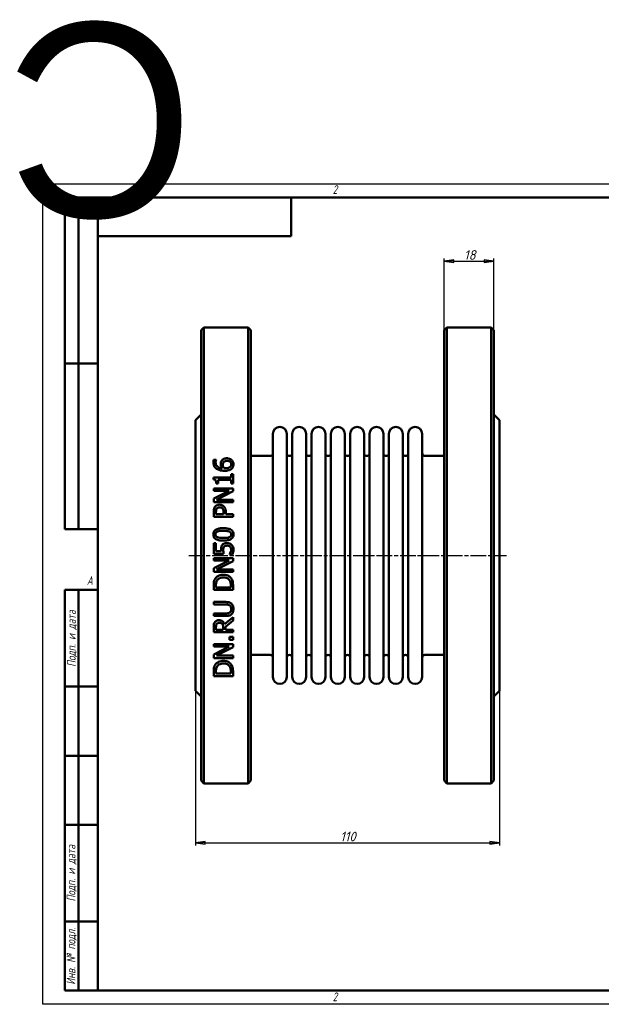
# Model space of a CAD drawing. Header units: millimetres. Extents: x -398 to 1129, y -69 to 356.
# Tile 2 of 4: x -8 to 202, y 0 to 356. Entities that reach past the tile are written whole.
import ezdxf
from ezdxf.enums import TextEntityAlignment as Align

# ---------------------------------------------------------------- set-up
doc = ezdxf.new("R2018")
doc.units = ezdxf.units.MM
doc.linetypes.add('CHAIN', pattern=[0.7087, 0.4724, -0.0591, 0.1181, -0.0591])
for name, color, linetype, lineweight in [('Видимый контур (ГОСТ)', 7, 'Continuous', 50), ('Кромка (ГОСТ)', 7, 'Continuous', 50), ('Обозначение (ГОСТ)', 7, 'Continuous', 25), ('Осевая линия (ГОСТ)', 7, 'Continuous', 25), ('Размер (ГОСТ)', 7, 'Continuous', 25), ('Эскизная геометрия (ГОСТ)', 7, 'Continuous', 50)]:
    doc.layers.add(name, color=color, linetype=linetype, lineweight=lineweight)
doc.styles.add('Альтернативный текст (ГОСТ)', font='arial.ttf', dxfattribs={"width": 0.8})
doc.styles.add('Обычный текст (ГОСТ)', font='GOST Common Italic.ttf')
doc.dimstyles.new('Обычный (ГОСТ)', dxfattribs={"dimtxt": 3.5, "dimasz": 3.5, "dimexe": 1, "dimexo": 0, "dimgap": 0.5, "dimtad": 1, "dimtxsty": 'Обычный текст (ГОСТ)', "dimblk": 'Filled-1', "dimcen": 0.09, "dimdle": 15, "dimclrd": 256, "dimclre": 256, "dimclrt": 256, "dimazin": 2, "dimtfac": 0.714286, "dimtdec": 3, "dimtmove": 0, "dimatfit": 3, "dimfxl": 1, "dimtolj": 1, "dimlwd": 25, "dimlwe": 25, "dimarcsym": 0})

# ---------------------------------------------------------------- blocks, each defined once
blk = doc.blocks.new('Рамки ГОСТ - Рамка')
at = {"layer": 'Кромка (ГОСТ)', "lineweight": 25}
for p, q in [((0, 0), (0, 297)), ((0, 297), (420, 297)), ((420, 297), (420, 0)), ((420, 0), (0, 0))]:
    blk.add_line(p, q, dxfattribs=at)
at = {"layer": 'Кромка (ГОСТ)'}
for p, q in [((210, 292), (210, 297)), ((415, 292), (20, 292)), ((20, 292), (20, 5)), ((415, 5), (415, 292)), ((20, 5), (415, 5)), ((210, 5), (210, 0))]:
    blk.add_line(p, q, dxfattribs=at)
at = {"layer": 'Кромка (ГОСТ)', "char_height": 3.17, "attachment_point": 1, "style": 'Альтернативный текст (ГОСТ)'}
for s, insert, width in [('\\fGOST Common|b0|i1;{\\H3.1700;2}', (105, 296.5), 5.2328), ('\\fGOST Common|b0|i1;{\\H3.1700;1}', (315.02, 296.44), 5.2327), ('\\fGOST Common|b0|i1;{\\H3.1700;A}', (16, 155), 5.1335), ('\\fGOST Common|b0|i1;{\\H3.1700;A}', (416, 148.5), 5.0704), ('\\fGOST Common|b0|i1;{\\H3.1700;2}', (104.99, 4.3), 5.2328), ('\\fGOST Common|b0|i1;{\\H3.1700;1}', (315, 4.14), 6.6287)]:
    blk.add_mtext(s, dxfattribs=dict(at, insert=insert, width=width))
blk = doc.blocks.new('ГОСТ - Доп. графы 1')
at = {"layer": 'Эскизная геометрия (ГОСТ)'}
for p, q in [((-12, 0), (-12, 145)), ((-12, 145), (0, 145)), ((-7, 145), (-7, 0)), ((-12, 110), (-7, 110)), ((-7, 110), (0, 110)), ((-12, 85), (-7, 85)), ((-7, 85), (0, 85)), ((-12, 60), (-7, 60)), ((-7, 60), (0, 60)), ((-12, 25), (-7, 25)), ((-7, 25), (0, 25)), ((0, 0), (-12, 0))]:
    blk.add_line(p, q, dxfattribs=at)
at = {"layer": 'Обозначение (ГОСТ)', "char_height": 3.17, "attachment_point": 5, "rotation": 90, "style": 'Альтернативный текст (ГОСТ)'}
for s, insert, width in [('\\fGOST Common|b0|i1;{\\H3.1700;Подп. и дата}', (-9.37, 127.41), 34.7679), ('\\fGOST Common|b0|i1;{\\H3.1700;Подп. и дата}', (-9.5, 42.47), 35.1486), ('\\fGOST Common|b0|i1;{\\H3.1700;Инв. № подл.}', (-9.5, 12.41), 24.9618)]:
    blk.add_mtext(s, dxfattribs=dict(at, insert=insert, width=width))
at = {"layer": 'Обозначение (ГОСТ)', "lineweight": 30, "flags": 17}
for tag, p in [('Подп._и_дата_2', (-3.53, 127.51)), ('Инв._номер_дубликата', (-3.41, 97.47)), ('Взамен_инв._номера', (-3.46, 72.53)), ('Подп._и_дата_1', (-3.42, 42.35)), ('ИНВЕНТАРНЫЙ_НОМЕР', (-3.33, 12.68))]:
    blk.add_attdef(tag, text='', height=3.17, rotation=90, dxfattribs=at).set_placement(p, align=Align.MIDDLE_CENTER)
blk = doc.blocks.new('ГОСТ - Доп. графы 2')
at = {"layer": 'Эскизная геометрия (ГОСТ)'}
for p, q in [((-12, 0), (-12, 120)), ((-12, 120), (0, 120)), ((-7, 0), (-7, 120)), ((-12, 60), (0, 60)), ((0, 0), (-12, 0))]:
    blk.add_line(p, q, dxfattribs=at)
at = {"layer": 'Обозначение (ГОСТ)', "lineweight": 30, "flags": 17}
for tag, p in [('Первичная_применяемость', (-3.65, 90.03)), ('Справочный_номер', (-3.55, 30.02))]:
    blk.add_attdef(tag, text='', height=3.17, rotation=90, dxfattribs=at).set_placement(p, align=Align.MIDDLE_CENTER)
blk = doc.blocks.new('ГОСТ - Доп. графы 3')
at = {"layer": 'Эскизная геометрия (ГОСТ)'}
for p, q in [((0, 0), (70, 0)), ((70, 0), (70, -14)), ((70, -14), (0, -14))]:
    blk.add_line(p, q, dxfattribs=at)
at = {"layer": 'Обозначение (ГОСТ)', "lineweight": 30}
blk.add_attdef('ОБОЗНАЧЕНИЕ', text='', height=5, rotation=180, dxfattribs=at).set_placement((34.94, -6.97), align=Align.MIDDLE_CENTER)
blk = doc.blocks.new('Filled-1')
at = {"color": 0}
for p, q in [((0, 0), (-1, 0.14)), ((-1, 0.14), (-1, -0.14)), ((-1, 0), (0, 0)), ((-1, -0.14), (0, 0))]:
    blk.add_line(p, q, dxfattribs=at)
at = {"color": 0, "flags": 128}
blk.add_lwpolyline([(-1, -0.14), (0, 0), (-1, 0.14), (-1, -0.14)], dxfattribs=at)
at = {"color": 0}
blk.add_solid([(-1, -0.14), (0, 0), (-1, 0.14), (-1, -0.14)], dxfattribs=at)
blk = doc.blocks.new('*D9')
at = {"layer": 'Defpoints', "color": 0, "linetype": 'Continuous', "transparency": 16777216}
for p in [(55.35, 113.48), (165.35, 113.48), (165.35, 58.48)]:
    blk.add_point(p, dxfattribs=at)
at = {"layer": 'Размер (ГОСТ)', "linetype": 'Continuous', "lineweight": 25, "transparency": 16777216}
for p, q in [((55.35, 113.48), (55.35, 57.48)), ((165.35, 113.48), (165.35, 57.48)), ((58.85, 58.48), (161.85, 58.48))]:
    blk.add_line(p, q, dxfattribs=at)
at = {"layer": 'Размер (ГОСТ)', "linetype": 'Continuous', "lineweight": 25, "transparency": 16777216, "xscale": 3.5, "yscale": 3.5, "zscale": 3.5, "rotation": 180}
blk.add_blockref('Filled-1', (55.35, 58.48), dxfattribs=at)
at = {"layer": 'Размер (ГОСТ)', "linetype": 'Continuous', "lineweight": 25, "transparency": 16777216, "xscale": 3.5, "yscale": 3.5, "zscale": 3.5}
blk.add_blockref('Filled-1', (165.35, 58.48), dxfattribs=at)
at = {"layer": 'Размер (ГОСТ)', "linetype": 'Continuous', "lineweight": 25, "transparency": 16777216, "insert": (107.68, 62.48), "char_height": 3.5, "attachment_point": 1, "style": 'Обычный текст (ГОСТ)'}
blk.add_mtext('\\A1;110', dxfattribs=at)
blk = doc.blocks.new('*D14')
at = {"layer": 'Defpoints', "color": 0, "linetype": 'Continuous', "transparency": 16777216}
for p in [(163.35, 268.98), (145.35, 243.98), (163.35, 243.98)]:
    blk.add_point(p, dxfattribs=at)
at = {"layer": 'Размер (ГОСТ)', "linetype": 'Continuous', "lineweight": 25, "transparency": 16777216}
for p, q in [((145.35, 243.98), (145.35, 269.98)), ((148.85, 268.98), (159.85, 268.98)), ((163.35, 243.98), (163.35, 269.98))]:
    blk.add_line(p, q, dxfattribs=at)
at = {"layer": 'Размер (ГОСТ)', "linetype": 'Continuous', "lineweight": 25, "transparency": 16777216, "xscale": 3.5, "yscale": 3.5, "zscale": 3.5, "rotation": 180}
blk.add_blockref('Filled-1', (145.35, 268.98), dxfattribs=at)
at = {"layer": 'Размер (ГОСТ)', "linetype": 'Continuous', "lineweight": 25, "transparency": 16777216, "xscale": 3.5, "yscale": 3.5, "zscale": 3.5}
blk.add_blockref('Filled-1', (163.35, 268.98), dxfattribs=at)
at = {"layer": 'Размер (ГОСТ)', "linetype": 'Continuous', "lineweight": 25, "transparency": 16777216, "insert": (152.52, 272.98), "char_height": 3.5, "attachment_point": 1, "style": 'Обычный текст (ГОСТ)'}
blk.add_mtext('\\A1;18', dxfattribs=at)

msp = doc.modelspace()

# ---------------------------------------------------------------- linework, layer by layer
at = {"layer": 'Видимый контур (ГОСТ)'}
for p, q in [((57.349, 243.977), (58.349, 244.977)), ((57.349, 243.977), (57.349, 80.977)), ((58.349, 79.977), (58.349, 244.977)), ((58.349, 244.977), (74.349, 244.977)), ((74.349, 244.977), (74.349, 79.977)), ((75.349, 243.977), (74.349, 244.977)), ((75.349, 80.977), (75.349, 243.977)), ((145.349, 243.977), (146.349, 244.977)), ((145.349, 80.977), (145.349, 243.977)), ((146.349, 244.977), (162.349, 244.977)), ((146.349, 244.977), (146.349, 79.977)), ((162.349, 79.977), (162.349, 244.977)), ((163.349, 243.977), (162.349, 244.977)), ((163.349, 243.977), (163.349, 80.977)), ((55.349, 211.477), (57.349, 213.477)), ((55.349, 211.477), (55.349, 113.477)), ((165.349, 211.477), (163.349, 213.477)), ((165.349, 211.477), (165.349, 113.477)), ((83.349, 118.477), (83.349, 206.477)), ((88.349, 118.477), (88.349, 206.477)), ((90.349, 118.477), (90.349, 206.477)), ((95.349, 118.477), (95.349, 206.477)), ((97.349, 118.477), (97.349, 206.477)), ((102.349, 118.477), (102.349, 206.477)), ((104.349, 118.477), (104.349, 206.477)), ((109.349, 118.477), (109.349, 206.477)), ((111.349, 118.477), (111.349, 206.477)), ((116.349, 118.477), (116.349, 206.477)), ((118.349, 118.477), (118.349, 206.477)), ((123.349, 118.477), (123.349, 206.477)), ((125.349, 118.477), (125.349, 206.477)), ((130.349, 118.477), (130.349, 206.477)), ((132.349, 118.477), (132.349, 206.477)), ((137.349, 118.477), (137.349, 206.477)), ((61.867, 197.045), (62.769, 197.045)), ((62.769, 197.005), (62.769, 197.045)), ((75.349, 198.477), (82.349, 198.477)), ((138.349, 198.477), (145.349, 198.477)), ((61.878, 190.697), (61.878, 189.971)), ((61.878, 190.697), (68.186, 190.697)), ((63.495, 188.525), (63.495, 189.795)), ((68.186, 189.795), (63.495, 189.795)), ((68.186, 191.939), (68.186, 190.697)), ((68.186, 191.939), (68.901, 191.939)), ((68.186, 189.795), (68.186, 188.525)), ((68.901, 188.525), (68.901, 191.939)), ((61.901, 186.755), (68.901, 186.755)), ((61.901, 186.755), (61.901, 185.887)), ((67.443, 185.887), (61.901, 185.887)), ((67.443, 185.887), (61.901, 183.068)), ((63.495, 188.525), (62.854, 188.525)), ((62.865, 182.614), (68.901, 185.711)), ((68.901, 188.525), (68.186, 188.525)), ((68.901, 185.711), (68.901, 186.755)), ((61.901, 183.068), (61.901, 181.746)), ((62.865, 182.614), (68.901, 182.614)), ((68.901, 181.746), (68.901, 182.614)), ((68.901, 181.746), (61.901, 181.746)), ((61.901, 178.195), (61.901, 176.436)), ((68.901, 176.436), (61.901, 176.436)), ((62.707, 177.367), (62.707, 178.138)), ((62.707, 177.367), (65.498, 177.367)), ((65.498, 178.002), (65.498, 177.367)), ((66.292, 177.367), (66.292, 178.155)), ((66.292, 177.367), (68.901, 177.367)), ((68.901, 176.436), (68.901, 177.367)), ((61.901, 166.929), (61.901, 163.089)), ((61.901, 166.929), (62.724, 166.929)), ((62.724, 163.991), (62.724, 166.929)), ((62.724, 163.991), (64.59, 163.991)), ((65.509, 163.089), (61.901, 163.089)), ((61.901, 161.506), (68.901, 161.506)), ((61.901, 161.506), (61.901, 160.638)), ((67.443, 160.638), (61.901, 160.638)), ((67.443, 160.638), (61.901, 157.819)), ((62.865, 157.365), (68.901, 160.462)), ((67.659, 162.867), (67.659, 162.799)), ((68.652, 162.799), (67.659, 162.799)), ((68.901, 160.462), (68.901, 161.506)), ((61.901, 157.819), (61.901, 156.497)), ((62.865, 157.365), (68.901, 157.365)), ((68.901, 156.497), (68.901, 157.365)), ((68.901, 156.497), (61.901, 156.497)), ((61.901, 151.562), (61.901, 149.968)), ((68.901, 149.968), (61.901, 149.968)), ((62.707, 150.898), (62.707, 151.607)), ((62.707, 150.898), (68.096, 150.898)), ((68.096, 151.607), (68.096, 150.898)), ((68.901, 149.968), (68.901, 151.579)), ((61.901, 145.628), (61.901, 144.698)), ((61.901, 145.628), (66.269, 145.628)), ((66.292, 144.698), (61.901, 144.698)), ((61.901, 141.493), (66.269, 141.493)), ((61.901, 141.493), (61.901, 140.563)), ((66.269, 140.563), (61.901, 140.563)), ((68.901, 140.092), (65.855, 137.602)), ((68.901, 138.884), (68.901, 140.092)), ((61.901, 136.478), (61.901, 134.674)), ((62.707, 135.605), (62.707, 136.529)), ((62.707, 135.605), (65.339, 135.605)), ((65.339, 136.422), (65.339, 135.605)), ((66.116, 136.671), (68.901, 138.884)), ((66.116, 135.605), (66.116, 136.671)), ((66.116, 135.605), (68.901, 135.605)), ((68.901, 134.674), (68.901, 135.605)), ((68.901, 134.674), (61.901, 134.674)), ((67.562, 133.063), (67.562, 131.94)), ((67.562, 133.063), (68.901, 133.063)), ((68.901, 131.94), (67.562, 131.94)), ((68.901, 131.94), (68.901, 133.063)), ((61.901, 130.341), (61.901, 129.473)), ((61.901, 130.341), (68.901, 130.341)), ((67.443, 129.473), (61.901, 126.653)), ((67.443, 129.473), (61.901, 129.473)), ((62.865, 126.2), (68.901, 129.297)), ((68.901, 129.297), (68.901, 130.341)), ((61.901, 126.653), (61.901, 125.332)), ((68.901, 125.332), (61.901, 125.332)), ((62.865, 126.2), (68.901, 126.2)), ((68.901, 125.332), (68.901, 126.2)), ((75.349, 126.477), (82.349, 126.477)), ((138.349, 126.477), (145.349, 126.477)), ((61.901, 120.397), (61.901, 118.803)), ((68.901, 118.803), (61.901, 118.803)), ((62.707, 119.733), (62.707, 120.442)), ((62.707, 119.733), (68.096, 119.733)), ((68.096, 120.442), (68.096, 119.733)), ((68.901, 118.803), (68.901, 120.414)), ((55.349, 113.477), (57.349, 111.477)), ((165.349, 113.477), (163.349, 111.477)), ((57.349, 80.977), (58.349, 79.977)), ((58.349, 79.977), (74.349, 79.977)), ((75.349, 80.977), (74.349, 79.977)), ((145.349, 80.977), (146.349, 79.977)), ((146.349, 79.977), (162.349, 79.977)), ((163.349, 80.977), (162.349, 79.977))]:
    msp.add_line(p, q, dxfattribs=at)
for centre, radius, start, end in [((85.849, 206.477), 2.5, 0, 180), ((92.849, 206.477), 2.5, 0, 180), ((99.849, 206.477), 2.5, 0, 180), ((106.849, 206.477), 2.5, 0, 180), ((113.849, 206.477), 2.5, 0, 180), ((120.849, 206.477), 2.5, 0, 180), ((127.849, 206.477), 2.5, 0, 180), ((134.849, 206.477), 2.5, 0, 180), ((82.349, 199.477), 1, 270, 0), ((89.349, 199.477), 1, 180, 0), ((96.349, 199.477), 1, 180, 0), ((103.349, 199.477), 1, 180, 0), ((110.349, 199.477), 1, 180, 0), ((117.349, 199.477), 1, 180, 0), ((124.349, 199.477), 1, 180, 0), ((131.349, 199.477), 1, 180, 0), ((138.349, 199.477), 1, 180, 270), ((82.349, 125.477), 1, 0, 90), ((89.349, 125.477), 1, 0, 180), ((96.349, 125.477), 1, 0, 180), ((103.349, 125.477), 1, 0, 180), ((110.349, 125.477), 1, 0, 180), ((117.349, 125.477), 1, 0, 180), ((124.349, 125.477), 1, 0, 180), ((131.349, 125.477), 1, 0, 180), ((138.349, 125.477), 1, 90, 180), ((85.849, 118.477), 2.5, 180, 0), ((92.849, 118.477), 2.5, 180, 0), ((99.849, 118.477), 2.5, 180, 0), ((106.849, 118.477), 2.5, 180, 0), ((113.849, 118.477), 2.5, 180, 0), ((120.849, 118.477), 2.5, 180, 0), ((127.849, 118.477), 2.5, 180, 0), ((134.849, 118.477), 2.5, 180, 0)]:
    msp.add_arc(centre, radius, start, end, dxfattribs=at)
for points, knots in [([(61.771, 196.251), (61.771, 196.336), (61.773, 196.421), (61.783, 196.585), (61.79, 196.674), (61.815, 196.852), (61.836, 196.951), (61.867, 197.045)], [0, 0, 0, 0, 0.027960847, 0.027960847, 0.053965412, 0.053965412, 0.085034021, 0.085034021, 0.085034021, 0.085034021]), ([(62.899, 193.88), (62.639, 194.065), (62.424, 194.288), (62.131, 194.724), (62.008, 194.949), (61.812, 195.567), (61.771, 195.91), (61.771, 196.251)], [0, 0, 0, 0, 0.09864312, 0.09864312, 0.16669456, 0.16669456, 0.24421899, 0.24421899, 0.24421899, 0.24421899]), ([(62.769, 197.005), (62.727, 196.925), (62.694, 196.826), (62.61, 196.534), (62.582, 196.341), (62.582, 196.126)], [0, 0, 0, 0, 0.0292762, 0.0292762, 0.1001557, 0.1001557, 0.1001557, 0.1001557]), ([(62.582, 196.126), (62.582, 195.863), (62.622, 195.6), (62.812, 195.134), (62.943, 194.94), (63.257, 194.63), (63.469, 194.465), (64.15, 194.185), (64.539, 194.112), (64.919, 194.078)], [0, 0, 0, 0, 0.08649162, 0.08649162, 0.16261061, 0.16261061, 0.2247219, 0.2247219, 0.29003513, 0.29003513, 0.29003513, 0.29003513]), ([(64.431, 195.536), (64.431, 195.667), (64.437, 195.8), (64.461, 195.996), (64.471, 196.062), (64.513, 196.271), (64.552, 196.386), (64.672, 196.64), (64.755, 196.77), (64.845, 196.892)], [0, 0, 0, 0, 0.04303303, 0.04303303, 0.06463435, 0.06463435, 0.11288817, 0.11288817, 0.16760017, 0.16760017, 0.16760017, 0.16760017]), ([(64.845, 196.892), (64.939, 197.017), (65.048, 197.13), (65.339, 197.356), (65.501, 197.433), (65.792, 197.547), (65.964, 197.59), (66.303, 197.641), (66.468, 197.652), (66.632, 197.652)], [0, 0, 0, 0, 0.04995501, 0.04995501, 0.11507053, 0.11507053, 0.19932721, 0.19932721, 0.27682679, 0.27682679, 0.27682679, 0.27682679]), ([(65.452, 196.222), (65.386, 196.138), (65.334, 196.047), (65.224, 195.746), (65.208, 195.502), (65.208, 195.326)], [0, 0, 0, 0, 0.03415089, 0.03415089, 0.10407982, 0.10407982, 0.10407982, 0.10407982]), ([(66.672, 196.699), (66.501, 196.699), (66.325, 196.685), (66.003, 196.614), (65.883, 196.564), (65.653, 196.431), (65.544, 196.335), (65.452, 196.222)], [0, 0, 0, 0, 0.0511748, 0.0511748, 0.09945384, 0.09945384, 0.16249585, 0.16249585, 0.16249585, 0.16249585]), ([(66.632, 197.652), (66.815, 197.652), (66.996, 197.636), (67.542, 197.533), (67.811, 197.403), (68.137, 197.212), (68.271, 197.111), (68.391, 196.994)], [0, 0, 0, 0, 0.05476047, 0.05476047, 0.16721504, 0.16721504, 0.26017436, 0.26017436, 0.26017436, 0.26017436]), ([(68.283, 195.434), (68.283, 195.608), (68.254, 195.78), (68.123, 196.083), (68.033, 196.208), (67.835, 196.393), (67.711, 196.489), (67.383, 196.616), (67.244, 196.649), (66.962, 196.69), (66.816, 196.699), (66.672, 196.699)], [0, 0, 0, 0, 0.05694625, 0.05694625, 0.10698023, 0.10698023, 0.14216706, 0.14216706, 0.16539546, 0.16539546, 0.1889981, 0.1889981, 0.1889981, 0.1889981]), ([(68.391, 196.994), (68.528, 196.861), (68.647, 196.715), (68.81, 196.448), (68.89, 196.297), (69.019, 195.881), (69.049, 195.656), (69.049, 195.428)], [0, 0, 0, 0, 0.06028921, 0.06028921, 0.10059016, 0.10059016, 0.14496015, 0.14496015, 0.14496015, 0.14496015]), ([(65.827, 193.114), (65.488, 193.114), (65.146, 193.133), (64.241, 193.257), (63.858, 193.388), (63.376, 193.582), (63.127, 193.716), (62.899, 193.88)], [0, 0, 0, 0, 0.10163687, 0.10163687, 0.27455853, 0.27455853, 0.48517293, 0.48517293, 0.48517293, 0.48517293]), ([(64.919, 194.078), (64.824, 194.215), (64.74, 194.357), (64.565, 194.719), (64.521, 194.878), (64.453, 195.13), (64.431, 195.333), (64.431, 195.536)], [0, 0, 0, 0, 0.05276686, 0.05276686, 0.12880006, 0.12880006, 0.4102001, 0.4102001, 0.4102001, 0.4102001]), ([(65.208, 195.326), (65.208, 195.204), (65.218, 195.083), (65.262, 194.837), (65.295, 194.718), (65.404, 194.417), (65.491, 194.244), (65.594, 194.078)], [0, 0, 0, 0, 0.03978407, 0.03978407, 0.0813518, 0.0813518, 0.14398896, 0.14398896, 0.14398896, 0.14398896]), ([(65.594, 194.078), (65.66, 194.074), (65.726, 194.071), (65.818, 194.065), (65.898, 194.061), (66.036, 194.061)], [0, 0, 0, 0, 0.01974435, 0.01974435, 0.027712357, 0.027712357, 0.027712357, 0.027712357]), ([(68.413, 193.885), (68.279, 193.757), (68.125, 193.648), (67.72, 193.425), (67.483, 193.343), (67.086, 193.225), (66.83, 193.18), (66.329, 193.125), (66.076, 193.114), (65.827, 193.114)], [0, 0, 0, 0, 0.05804265, 0.05804265, 0.14136982, 0.14136982, 0.27252166, 0.27252166, 0.40093436, 0.40093436, 0.40093436, 0.40093436]), ([(66.036, 194.061), (66.279, 194.061), (66.533, 194.073), (67.216, 194.17), (67.466, 194.288), (67.726, 194.433), (67.811, 194.491), (67.886, 194.56)], [0, 0, 0, 0, 0.07265643, 0.07265643, 0.20698041, 0.20698041, 0.27822505, 0.27822505, 0.27822505, 0.27822505]), ([(67.886, 194.56), (67.976, 194.642), (68.058, 194.732), (68.148, 194.874), (68.202, 194.967), (68.269, 195.216), (68.283, 195.324), (68.283, 195.434)], [0, 0, 0, 0, 0.037950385, 0.037950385, 0.053412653, 0.053412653, 0.064984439, 0.064984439, 0.064984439, 0.064984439]), ([(69.049, 195.428), (69.049, 195.274), (69.036, 195.119), (68.978, 194.818), (68.935, 194.672), (68.824, 194.415), (68.761, 194.303), (68.607, 194.084), (68.516, 193.98), (68.413, 193.885)], [0, 0, 0, 0, 0.05052247, 0.05052247, 0.09995834, 0.09995834, 0.14170447, 0.14170447, 0.18574745, 0.18574745, 0.18574745, 0.18574745]), ([(62.854, 188.525), (62.854, 188.726), (62.842, 188.942), (62.758, 189.391), (62.687, 189.531), (62.583, 189.687), (62.519, 189.75), (62.37, 189.85), (62.289, 189.885), (62.1, 189.944), (61.989, 189.962), (61.878, 189.971)], [0, 0, 0, 0, 0.0637247, 0.0637247, 0.14432295, 0.14432295, 0.22032781, 0.22032781, 0.29152239, 0.29152239, 0.38045171, 0.38045171, 0.38045171, 0.38045171]), ([(61.901, 178.195), (61.901, 178.391), (61.909, 178.592), (61.949, 178.999), (61.981, 179.18), (62.09, 179.585), (62.192, 179.817), (62.338, 180.027)], [0, 0, 0, 0, 0.06009288, 0.06009288, 0.1249823, 0.1249823, 0.22594483, 0.22594483, 0.22594483, 0.22594483]), ([(62.338, 180.027), (62.429, 180.161), (62.535, 180.283), (62.804, 180.521), (62.96, 180.617), (63.243, 180.748), (63.396, 180.794), (63.704, 180.849), (63.858, 180.861), (64.011, 180.861)], [0, 0, 0, 0, 0.04937881, 0.04937881, 0.10898825, 0.10898825, 0.17139174, 0.17139174, 0.23100055, 0.23100055, 0.23100055, 0.23100055]), ([(62.973, 179.386), (62.895, 179.268), (62.838, 179.14), (62.763, 178.879), (62.707, 178.628), (62.707, 178.138)], [0, 0, 0, 0, 0.043067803, 0.043067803, 0.082908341, 0.082908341, 0.082908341, 0.082908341]), ([(64.04, 179.891), (63.858, 179.891), (63.675, 179.868), (63.389, 179.763), (63.283, 179.705), (63.104, 179.557), (63.033, 179.476), (62.973, 179.386)], [0, 0, 0, 0, 0.05441151, 0.05441151, 0.09153968, 0.09153968, 0.12434558, 0.12434558, 0.12434558, 0.12434558]), ([(64.011, 180.861), (64.216, 180.861), (64.418, 180.836), (64.778, 180.741), (64.936, 180.68), (65.262, 180.51), (65.424, 180.392), (65.566, 180.248)], [0, 0, 0, 0, 0.06148903, 0.06148903, 0.11172072, 0.11172072, 0.17376212, 0.17376212, 0.17376212, 0.17376212]), ([(65.078, 179.494), (65.002, 179.569), (64.919, 179.637), (64.713, 179.766), (64.594, 179.814), (64.324, 179.878), (64.181, 179.891), (64.04, 179.891)], [0, 0, 0, 0, 0.03237996, 0.03237996, 0.07336722, 0.07336722, 0.11548108, 0.11548108, 0.11548108, 0.11548108]), ([(65.498, 178.002), (65.498, 178.177), (65.491, 178.36), (65.459, 178.667), (65.435, 178.836), (65.355, 179.086), (65.316, 179.177), (65.213, 179.347), (65.151, 179.424), (65.078, 179.494)], [0, 0, 0, 0, 0.05353837, 0.05353837, 0.09434228, 0.09434228, 0.11891898, 0.11891898, 0.14372102, 0.14372102, 0.14372102, 0.14372102]), ([(65.566, 180.248), (65.737, 180.074), (65.878, 179.879), (66.124, 179.4), (66.183, 179.168), (66.272, 178.738), (66.292, 178.441), (66.292, 178.155)], [0, 0, 0, 0, 0.07414991, 0.07414991, 0.16427595, 0.16427595, 0.33218062, 0.33218062, 0.33218062, 0.33218062]), ([(61.759, 170.1), (61.759, 170.38), (61.8, 170.66), (61.987, 171.132), (62.109, 171.32), (62.411, 171.628), (62.61, 171.782), (63.275, 172.091), (63.694, 172.191), (64.523, 172.312), (64.97, 172.335), (65.401, 172.335)], [0, 0, 0, 0, 0.08442218, 0.08442218, 0.15313212, 0.15313212, 0.21413341, 0.21413341, 0.29005647, 0.29005647, 0.37058758, 0.37058758, 0.37058758, 0.37058758]), ([(63.263, 171.127), (63.104, 171.064), (62.953, 170.978), (62.712, 170.748), (62.654, 170.64), (62.593, 170.501), (62.572, 170.426), (62.543, 170.267), (62.536, 170.183), (62.536, 170.1)], [0, 0, 0, 0, 0.05120487, 0.05120487, 0.10033343, 0.10033343, 0.15198253, 0.15198253, 0.20733504, 0.20733504, 0.20733504, 0.20733504]), ([(65.401, 171.382), (64.997, 171.382), (64.558, 171.369), (63.975, 171.307), (63.6, 171.261), (63.263, 171.127)], [0, 0, 0, 0, 0.12126519, 0.12126519, 0.17536875, 0.17536875, 0.17536875, 0.17536875]), ([(65.401, 172.335), (65.98, 172.335), (66.613, 172.296), (67.418, 172.113), (67.66, 172.039), (68.096, 171.841), (68.348, 171.695), (68.711, 171.307), (68.825, 171.126), (69.008, 170.661), (69.049, 170.381), (69.049, 170.1)], [0, 0, 0, 0, 0.17353036, 0.17353036, 0.24711116, 0.24711116, 0.31684792, 0.31684792, 0.36532794, 0.36532794, 0.42788191, 0.42788191, 0.42788191, 0.42788191]), ([(67.534, 171.132), (67.305, 171.222), (67.042, 171.276), (66.521, 171.345), (66.074, 171.382), (65.401, 171.382)], [0, 0, 0, 0, 0.07385959, 0.07385959, 0.1581913, 0.1581913, 0.1581913, 0.1581913]), ([(68.271, 170.1), (68.271, 170.256), (68.249, 170.413), (68.153, 170.642), (68.094, 170.748), (67.927, 170.913), (67.861, 170.963), (67.709, 171.057), (67.623, 171.098), (67.534, 171.132)], [0, 0, 0, 0, 0.04713589, 0.04713589, 0.07475856, 0.07475856, 0.09008054, 0.09008054, 0.10750087, 0.10750087, 0.10750087, 0.10750087]), ([(65.407, 167.859), (64.53, 167.859), (63.713, 167.947), (62.828, 168.285), (62.557, 168.426), (62.168, 168.793), (62.042, 168.966), (61.879, 169.311), (61.831, 169.467), (61.772, 169.783), (61.759, 169.942), (61.759, 170.1)], [0, 0, 0, 0, 0.26300665, 0.26300665, 0.37166015, 0.37166015, 0.44649069, 0.44649069, 0.50276957, 0.50276957, 0.55715709, 0.55715709, 0.55715709, 0.55715709]), ([(62.536, 170.1), (62.536, 169.943), (62.559, 169.785), (62.652, 169.558), (62.71, 169.451), (62.879, 169.282), (62.945, 169.231), (63.098, 169.134), (63.185, 169.092), (63.274, 169.056)], [0, 0, 0, 0, 0.04720121, 0.04720121, 0.07406165, 0.07406165, 0.08880124, 0.08880124, 0.10551845, 0.10551845, 0.10551845, 0.10551845]), ([(63.274, 169.056), (63.522, 168.958), (63.808, 168.904), (64.256, 168.853), (64.694, 168.812), (65.407, 168.812)], [0, 0, 0, 0, 0.08003369, 0.08003369, 0.13577331, 0.13577331, 0.13577331, 0.13577331]), ([(69.049, 170.1), (69.049, 169.824), (69.01, 169.547), (68.83, 169.077), (68.711, 168.888), (68.396, 168.556), (68.193, 168.409), (67.591, 168.122), (67.209, 168.024), (66.375, 167.886), (65.878, 167.859), (65.407, 167.859)], [0, 0, 0, 0, 0.08324715, 0.08324715, 0.15153527, 0.15153527, 0.22073147, 0.22073147, 0.30904989, 0.30904989, 0.42075697, 0.42075697, 0.42075697, 0.42075697]), ([(65.407, 168.812), (65.796, 168.812), (66.246, 168.822), (66.793, 168.872), (67.148, 168.91), (67.517, 169.051)], [0, 0, 0, 0, 0.11674553, 0.11674553, 0.16376825, 0.16376825, 0.16376825, 0.16376825]), ([(67.517, 169.051), (67.679, 169.111), (67.833, 169.196), (68.089, 169.432), (68.148, 169.545), (68.21, 169.68), (68.234, 169.759), (68.265, 169.926), (68.271, 170.013), (68.271, 170.1)], [0, 0, 0, 0, 0.05203887, 0.05203887, 0.10457261, 0.10457261, 0.17097159, 0.17097159, 0.24089339, 0.24089339, 0.24089339, 0.24089339]), ([(64.55, 164.626), (64.55, 164.894), (64.567, 165.185), (64.643, 165.571), (64.679, 165.705), (64.814, 165.999), (64.895, 166.128), (64.987, 166.248)], [0, 0, 0, 0, 0.0805732, 0.0805732, 0.11786362, 0.11786362, 0.15104861, 0.15104861, 0.15104861, 0.15104861]), ([(64.59, 163.991), (64.575, 164.1), (64.565, 164.21), (64.557, 164.367), (64.55, 164.49), (64.55, 164.626)], [0, 0, 0, 0, 0.033203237, 0.033203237, 0.047067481, 0.047067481, 0.047067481, 0.047067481]), ([(64.987, 166.248), (65.128, 166.435), (65.299, 166.588), (65.682, 166.811), (65.848, 166.866), (66.216, 166.951), (66.452, 166.969), (66.677, 166.969)], [0, 0, 0, 0, 0.07018851, 0.07018851, 0.1331557, 0.1331557, 0.22690547, 0.22690547, 0.22690547, 0.22690547]), ([(65.662, 165.619), (65.573, 165.518), (65.507, 165.402), (65.373, 165.047), (65.339, 164.755), (65.339, 164.473)], [0, 0, 0, 0, 0.04038618, 0.04038618, 0.11379845, 0.11379845, 0.11379845, 0.11379845]), ([(65.339, 164.473), (65.339, 164.234), (65.356, 163.996), (65.407, 163.642), (65.456, 163.332), (65.509, 163.089)], [0, 0, 0, 0, 0.07168381, 0.07168381, 0.10725722, 0.10725722, 0.10725722, 0.10725722]), ([(66.672, 166.016), (66.458, 166.016), (66.245, 165.991), (66.02, 165.898), (65.936, 165.859), (65.776, 165.741), (65.716, 165.684), (65.662, 165.619)], [0, 0, 0, 0, 0.06417701, 0.06417701, 0.082022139, 0.082022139, 0.095158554, 0.095158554, 0.095158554, 0.095158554]), ([(67.812, 165.658), (67.674, 165.774), (67.518, 165.858), (67.226, 165.959), (67.013, 166.016), (66.672, 166.016)], [0, 0, 0, 0, 0.053912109, 0.053912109, 0.092911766, 0.092911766, 0.092911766, 0.092911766]), ([(66.677, 166.969), (66.996, 166.969), (67.308, 166.92), (67.83, 166.726), (68.105, 166.589), (68.362, 166.35)], [0, 0, 0, 0, 0.09551904, 0.09551904, 0.16715121, 0.16715121, 0.16715121, 0.16715121]), ([(68.237, 164.649), (68.237, 164.828), (68.207, 165.002), (68.122, 165.236), (68.083, 165.33), (67.955, 165.518), (67.888, 165.592), (67.812, 165.658)], [0, 0, 0, 0, 0.053859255, 0.053859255, 0.074688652, 0.074688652, 0.091390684, 0.091390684, 0.091390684, 0.091390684]), ([(68.033, 163.622), (68.089, 163.784), (68.142, 163.954), (68.199, 164.195), (68.237, 164.367), (68.237, 164.649)], [0, 0, 0, 0, 0.05139179, 0.05139179, 0.074238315, 0.074238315, 0.074238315, 0.074238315]), ([(68.362, 166.35), (68.548, 166.178), (68.694, 165.974), (68.837, 165.68), (68.876, 165.594), (69.008, 165.218), (69.049, 164.926), (69.049, 164.632)], [0, 0, 0, 0, 0.07613045, 0.07613045, 0.09816506, 0.09816506, 0.16036362, 0.16036362, 0.16036362, 0.16036362]), ([(69.049, 164.632), (69.049, 164.339), (69.02, 164.049), (68.918, 163.537), (68.827, 163.155), (68.652, 162.799)], [0, 0, 0, 0, 0.08789622, 0.08789622, 0.1564303, 0.1564303, 0.1564303, 0.1564303]), ([(67.659, 162.867), (67.721, 162.951), (67.785, 163.067), (67.882, 163.259), (67.952, 163.403), (68.033, 163.622)], [0, 0, 0, 0, 0.031312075, 0.031312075, 0.054971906, 0.054971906, 0.054971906, 0.054971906]), ([(61.901, 151.562), (61.901, 151.865), (61.912, 152.186), (61.978, 152.832), (62.029, 153.052), (62.169, 153.526), (62.289, 153.813), (62.457, 154.069)], [0, 0, 0, 0, 0.09174614, 0.09174614, 0.19589345, 0.19589345, 0.36394623, 0.36394623, 0.36394623, 0.36394623]), ([(62.457, 154.069), (62.616, 154.309), (62.805, 154.523), (63.195, 154.852), (63.492, 155.074), (64.159, 155.328), (64.397, 155.389), (64.893, 155.47), (65.15, 155.487), (65.407, 155.487)], [0, 0, 0, 0, 0.08671095, 0.08671095, 0.15315721, 0.15315721, 0.18795774, 0.18795774, 0.22434013, 0.22434013, 0.22434013, 0.22434013]), ([(63.126, 153.456), (63.012, 153.262), (62.921, 153.057), (62.784, 152.61), (62.707, 152.25), (62.707, 151.607)], [0, 0, 0, 0, 0.06804646, 0.06804646, 0.14105682, 0.14105682, 0.14105682, 0.14105682]), ([(65.395, 154.517), (64.995, 154.517), (64.584, 154.468), (63.986, 154.247), (63.779, 154.136), (63.406, 153.839), (63.251, 153.66), (63.126, 153.456)], [0, 0, 0, 0, 0.12026544, 0.12026544, 0.19115123, 0.19115123, 0.26304003, 0.26304003, 0.26304003, 0.26304003]), ([(67.63, 153.542), (67.514, 153.715), (67.374, 153.868), (66.926, 154.225), (66.633, 154.333), (66.102, 154.484), (65.742, 154.517), (65.395, 154.517)], [0, 0, 0, 0, 0.06298453, 0.06298453, 0.17216129, 0.17216129, 0.35603394, 0.35603394, 0.35603394, 0.35603394]), ([(65.407, 155.487), (65.85, 155.487), (66.286, 155.425), (67.105, 155.143), (67.405, 154.96), (67.895, 154.608), (68.142, 154.356), (68.34, 154.058)], [0, 0, 0, 0, 0.13288292, 0.13288292, 0.25984956, 0.25984956, 0.44566851, 0.44566851, 0.44566851, 0.44566851]), ([(68.096, 151.607), (68.096, 151.812), (68.087, 152.019), (68.052, 152.376), (68.024, 152.612), (67.889, 153.097), (67.78, 153.329), (67.63, 153.542)], [0, 0, 0, 0, 0.061872, 0.061872, 0.10824389, 0.10824389, 0.15761771, 0.15761771, 0.15761771, 0.15761771]), ([(68.34, 154.058), (68.499, 153.804), (68.63, 153.533), (68.786, 153.026), (68.901, 152.564), (68.901, 151.579)], [0, 0, 0, 0, 0.09038772, 0.09038772, 0.16002286, 0.16002286, 0.16002286, 0.16002286]), ([(66.269, 145.628), (66.624, 145.628), (66.999, 145.602), (67.581, 145.473), (67.76, 145.407), (68.101, 145.228), (68.261, 145.106), (68.402, 144.959)], [0, 0, 0, 0, 0.10664684, 0.10664684, 0.17892946, 0.17892946, 0.26133363, 0.26133363, 0.26133363, 0.26133363]), ([(67.681, 144.397), (67.578, 144.466), (67.468, 144.521), (67.241, 144.604), (67.113, 144.637), (66.72, 144.689), (66.5, 144.698), (66.292, 144.698)], [0, 0, 0, 0, 0.03750588, 0.03750588, 0.07258912, 0.07258912, 0.11144582, 0.11144582, 0.11144582, 0.11144582]), ([(68.254, 143.093), (68.254, 143.235), (68.243, 143.379), (68.184, 143.683), (68.136, 143.819), (68.038, 144.023), (67.984, 144.109), (67.849, 144.268), (67.771, 144.338), (67.681, 144.397)], [0, 0, 0, 0, 0.04403994, 0.04403994, 0.09562713, 0.09562713, 0.13764278, 0.13764278, 0.1812334, 0.1812334, 0.1812334, 0.1812334]), ([(67.681, 141.794), (67.807, 141.876), (67.911, 141.978), (68.068, 142.205), (68.139, 142.341), (68.237, 142.71), (68.254, 142.904), (68.254, 143.093)], [0, 0, 0, 0, 0.04539739, 0.04539739, 0.08461938, 0.08461938, 0.12322647, 0.12322647, 0.12322647, 0.12322647]), ([(68.402, 144.959), (68.564, 144.794), (68.697, 144.608), (68.898, 144.195), (68.954, 143.996), (69.033, 143.576), (69.049, 143.33), (69.049, 143.093)], [0, 0, 0, 0, 0.07039936, 0.07039936, 0.14046262, 0.14046262, 0.22889869, 0.22889869, 0.22889869, 0.22889869]), ([(69.049, 143.093), (69.049, 142.895), (69.036, 142.695), (68.973, 142.287), (68.924, 142.11), (68.814, 141.821), (68.751, 141.694), (68.596, 141.449), (68.506, 141.336), (68.402, 141.232)], [0, 0, 0, 0, 0.06100863, 0.06100863, 0.12762438, 0.12762438, 0.18482673, 0.18482673, 0.24307139, 0.24307139, 0.24307139, 0.24307139]), ([(62.27, 138.26), (62.35, 138.384), (62.444, 138.498), (62.714, 138.751), (62.862, 138.833), (63.059, 138.936), (63.206, 138.984), (63.503, 139.042), (63.653, 139.054), (63.801, 139.054)], [0, 0, 0, 0, 0.04579941, 0.04579941, 0.11339014, 0.11339014, 0.26363387, 0.26363387, 0.40786066, 0.40786066, 0.40786066, 0.40786066]), ([(63.801, 139.054), (64.04, 139.054), (64.277, 139.025), (64.801, 138.866), (65.007, 138.729), (65.322, 138.473), (65.467, 138.311), (65.699, 137.963), (65.786, 137.786), (65.855, 137.602)], [0, 0, 0, 0, 0.07145891, 0.07145891, 0.16492062, 0.16492062, 0.27735601, 0.27735601, 0.3796541, 0.3796541, 0.3796541, 0.3796541]), ([(66.269, 141.493), (66.528, 141.493), (66.821, 141.506), (67.134, 141.564), (67.245, 141.587), (67.484, 141.679), (67.586, 141.731), (67.681, 141.794)], [0, 0, 0, 0, 0.07766551, 0.07766551, 0.09523604, 0.09523604, 0.10954503, 0.10954503, 0.10954503, 0.10954503]), ([(68.402, 141.232), (68.277, 141.105), (68.137, 140.996), (67.777, 140.788), (67.584, 140.725), (67.24, 140.638), (67.05, 140.608), (66.667, 140.57), (66.466, 140.563), (66.269, 140.563)], [0, 0, 0, 0, 0.05447767, 0.05447767, 0.1256639, 0.1256639, 0.20610519, 0.20610519, 0.29034559, 0.29034559, 0.29034559, 0.29034559]), ([(61.901, 136.478), (61.901, 136.668), (61.906, 136.863), (61.932, 137.246), (61.953, 137.419), (62.026, 137.799), (62.126, 138.038), (62.27, 138.26)], [0, 0, 0, 0, 0.05980505, 0.05980505, 0.12097126, 0.12097126, 0.24721174, 0.24721174, 0.24721174, 0.24721174]), ([(62.945, 137.641), (62.876, 137.537), (62.827, 137.424), (62.757, 137.188), (62.707, 136.961), (62.707, 136.529)], [0, 0, 0, 0, 0.03864747, 0.03864747, 0.077365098, 0.077365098, 0.077365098, 0.077365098]), ([(63.875, 138.084), (63.729, 138.084), (63.584, 138.065), (63.314, 137.976), (63.226, 137.92), (63.084, 137.817), (63.008, 137.734), (62.945, 137.641)], [0, 0, 0, 0, 0.04372244, 0.04372244, 0.08584766, 0.08584766, 0.16317471, 0.16317471, 0.16317471, 0.16317471]), ([(64.976, 137.687), (64.907, 137.759), (64.831, 137.822), (64.636, 137.943), (64.519, 137.99), (64.227, 138.067), (64.049, 138.084), (63.875, 138.084)], [0, 0, 0, 0, 0.03063253, 0.03063253, 0.06957797, 0.06957797, 0.1221499, 0.1221499, 0.1221499, 0.1221499]), ([(65.339, 136.422), (65.339, 136.552), (65.333, 136.685), (65.304, 136.968), (65.28, 137.103), (65.232, 137.285), (65.198, 137.372), (65.104, 137.539), (65.045, 137.617), (64.976, 137.687)], [0, 0, 0, 0, 0.04136932, 0.04136932, 0.08989468, 0.08989468, 0.13810348, 0.13810348, 0.18778686, 0.18778686, 0.18778686, 0.18778686]), ([(61.901, 120.397), (61.901, 120.684), (61.91, 120.989), (61.974, 121.656), (62.028, 121.871), (62.147, 122.305), (62.272, 122.622), (62.457, 122.904)], [0, 0, 0, 0, 0.10042183, 0.10042183, 0.23181566, 0.23181566, 0.5729937, 0.5729937, 0.5729937, 0.5729937]), ([(62.457, 122.904), (62.596, 123.113), (62.76, 123.306), (63.22, 123.721), (63.48, 123.869), (63.946, 124.099), (64.249, 124.193), (64.842, 124.301), (65.125, 124.322), (65.407, 124.322)], [0, 0, 0, 0, 0.08265522, 0.08265522, 0.197441, 0.197441, 0.37488124, 0.37488124, 0.52940823, 0.52940823, 0.52940823, 0.52940823]), ([(63.126, 122.291), (63.029, 122.127), (62.95, 121.957), (62.792, 121.502), (62.707, 121.115), (62.707, 120.442)], [0, 0, 0, 0, 0.06349748, 0.06349748, 0.16393658, 0.16393658, 0.16393658, 0.16393658]), ([(65.395, 123.352), (65.14, 123.352), (64.883, 123.332), (64.327, 123.221), (64.039, 123.117), (63.637, 122.866), (63.507, 122.759), (63.289, 122.53), (63.202, 122.414), (63.126, 122.291)], [0, 0, 0, 0, 0.07660026, 0.07660026, 0.17085516, 0.17085516, 0.22505341, 0.22505341, 0.2730438, 0.2730438, 0.2730438, 0.2730438]), ([(67.63, 122.376), (67.528, 122.528), (67.406, 122.668), (67.074, 122.951), (66.884, 123.054), (66.514, 123.212), (66.288, 123.27), (65.841, 123.339), (65.617, 123.352), (65.395, 123.352)], [0, 0, 0, 0, 0.06060251, 0.06060251, 0.13888015, 0.13888015, 0.24174252, 0.24174252, 0.33936902, 0.33936902, 0.33936902, 0.33936902]), ([(65.407, 124.322), (65.688, 124.322), (65.968, 124.297), (66.675, 124.153), (67.04, 124), (67.566, 123.69), (67.765, 123.541), (68.094, 123.224), (68.226, 123.064), (68.34, 122.892)], [0, 0, 0, 0, 0.08451584, 0.08451584, 0.21736791, 0.21736791, 0.3112361, 0.3112361, 0.39229668, 0.39229668, 0.39229668, 0.39229668]), ([(68.096, 120.442), (68.096, 120.639), (68.088, 120.84), (68.045, 121.296), (68.009, 121.471), (67.924, 121.849), (67.808, 122.123), (67.63, 122.376)], [0, 0, 0, 0, 0.0687309, 0.0687309, 0.15875209, 0.15875209, 0.45185638, 0.45185638, 0.45185638, 0.45185638]), ([(68.34, 122.892), (68.475, 122.677), (68.588, 122.452), (68.769, 121.951), (68.901, 121.467), (68.901, 120.414)], [0, 0, 0, 0, 0.08427075, 0.08427075, 0.18049588, 0.18049588, 0.18049588, 0.18049588])]:
    msp.add_open_spline(points, degree=3, knots=knots, dxfattribs=at)
at = {"layer": 'Осевая линия (ГОСТ)', "linetype": 'CHAIN', "ltscale": 11.993792}
msp.add_line((52.849, 162.477), (167.849, 162.477), dxfattribs=at)

# ---------------------------------------------------------------- block references
ref = msp.add_blockref('ГОСТ - Доп. графы 3', (20, 292))
lines = msp.add_mtext('CB-3234-F', dxfattribs={"layer": 'Обозначение (ГОСТ)', "insert": (54.942, 285.032), "char_height": 70.1248, "attachment_point": 1, "rotation": 180})
ref.add_attrib('ОБОЗНАЧЕНИЕ', '', (54.942, 285.032)).embed_mtext(lines)
for name, p in [('Рамки ГОСТ - Рамка', (0, 0)), ('ГОСТ - Доп. графы 2', (20, 172)), ('ГОСТ - Доп. графы 1', (20, 5))]:
    msp.add_blockref(name, p)

# ---------------------------------------------------------------- dimensions: what is measured, and where the dimension line sits
at = {"layer": 'Размер (ГОСТ)', "linetype": 'Continuous', "lineweight": 25}
dim = msp.add_linear_dim(base=(163.349, 268.977), p1=(145.349, 243.977), p2=(163.349, 243.977), angle=180, dimstyle='Обычный (ГОСТ)', override={"dimgap": 0.5, "dimdec": 2, "dimtol": 0, "dimlim": 0, "dimtp": 0, "dimtm": 0, "dimtdec": 3, "dimtofl": 0, "dimatfit": 1}, dxfattribs=at)
dim.commit()
dim.dimension.update_dxf_attribs({"geometry": '*D14', "text_midpoint": (154.349, 268.977), "dimtype": 160})
dim = msp.add_linear_dim(base=(165.349, 58.477), p1=(55.349, 113.477), p2=(165.349, 113.477), dimstyle='Обычный (ГОСТ)', override={"dimgap": 0.5, "dimdec": 2, "dimtol": 0, "dimlim": 0, "dimtp": 0, "dimtm": 0, "dimtdec": 3, "dimtofl": 0, "dimatfit": 1}, dxfattribs=at)
dim.commit()
dim.dimension.update_dxf_attribs({"geometry": '*D9', "text_midpoint": (110.349, 58.477), "dimtype": 160})

doc.saveas('drawing.dxf')
